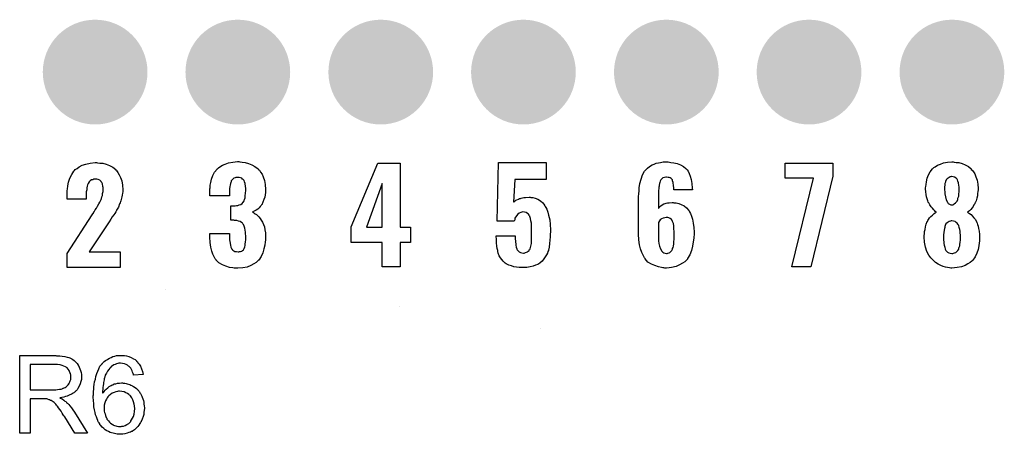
# Model space of a CAD drawing. Extents: x -0.07 to 0.95, y -0.15 to 2.1.
# Tile 10 of 16: x 0.27 to 0.68, y 0.76 to 0.94. Entities that reach past the tile are written whole.
import ezdxf

# ---------------------------------------------------------------- set-up
doc = ezdxf.new("R2010")
doc.units = 0
doc.layers.get('0').update_dxf_attribs({"linetype": 'CONTINUOUS'})
doc.layers.add('gto', color=2, linetype='CONTINUOUS')
doc.layers.add('gts', color=1, linetype='CONTINUOUS')

# ---------------------------------------------------------------- blocks, each defined once
blk = doc.blocks.new('D46')
at = {"const_width": 0.02165}
blk.add_lwpolyline([(-0.010825, 0, 1), (0.010825, 0, 1)], format="xyb", close=True, dxfattribs=at)

msp = doc.modelspace()

# ---------------------------------------------------------------- linework, layer by layer
at = {"layer": 'gto', "color": 2}
for points in [[(0.3034, 0.8759), (0.3044, 0.8758), (0.3056, 0.8757), (0.3069, 0.8753), (0.3084, 0.8748), (0.3097, 0.8741), (0.3109, 0.8731), (0.311, 0.8729), (0.3114, 0.8726), (0.3118, 0.8719), (0.3124, 0.8709), (0.3129, 0.8698), (0.3134, 0.8684), (0.3137, 0.8667), (0.3138, 0.8648), (0.3138, 0.8647), (0.3138, 0.8644), (0.3138, 0.8639), (0.3137, 0.8633), (0.3136, 0.8626), (0.3134, 0.8619), (0.313, 0.8602), (0.313, 0.8601), (0.3129, 0.8599), (0.3128, 0.8594), (0.3125, 0.8589), (0.312, 0.8576), (0.3113, 0.8563), (0.3112, 0.8562), (0.3111, 0.8559), (0.3109, 0.8556), (0.3105, 0.855), (0.3101, 0.8544), (0.3095, 0.8536), (0.3089, 0.8526), (0.3082, 0.8515), (0.2999, 0.8391), (0.3127, 0.8391), (0.3127, 0.8327), (0.2908, 0.8327), (0.2908, 0.8384), (0.3012, 0.8544), (0.3018, 0.8554), (0.3019, 0.8556), (0.3021, 0.8559), (0.3024, 0.8565), (0.3029, 0.8572), (0.3034, 0.858), (0.3039, 0.8589), (0.3043, 0.8597), (0.3047, 0.8604), (0.3048, 0.8605), (0.3049, 0.8608), (0.305, 0.8612), (0.3052, 0.8618), (0.3054, 0.8624), (0.3055, 0.8632), (0.3057, 0.864), (0.3057, 0.8649), (0.3057, 0.865), (0.3057, 0.8653), (0.3057, 0.8657), (0.3056, 0.8661), (0.3054, 0.8672), (0.3051, 0.8677), (0.3049, 0.8681), (0.3049, 0.8682), (0.3047, 0.8683), (0.3043, 0.8687), (0.3036, 0.869), (0.3031, 0.8691), (0.3026, 0.8692), (0.3023, 0.8692), (0.3019, 0.8691), (0.3014, 0.8689), (0.3009, 0.8688), (0.3004, 0.8684), (0.2999, 0.868), (0.2995, 0.8674), (0.2995, 0.8674), (0.2994, 0.8671), (0.2993, 0.8668), (0.2991, 0.8663), (0.2989, 0.8656), (0.2989, 0.8648), (0.2987, 0.8639), (0.2987, 0.8628), (0.2987, 0.8609), (0.2908, 0.8609), (0.2908, 0.8629), (0.2908, 0.863), (0.2908, 0.8632), (0.2908, 0.8635), (0.2909, 0.8639), (0.2909, 0.8644), (0.291, 0.865), (0.2911, 0.8664), (0.2914, 0.8679), (0.2919, 0.8695), (0.2927, 0.8711), (0.2936, 0.8725), (0.2938, 0.8727), (0.2941, 0.8731), (0.2949, 0.8736), (0.2958, 0.8743), (0.297, 0.8749), (0.2985, 0.8754), (0.3004, 0.8758), (0.3024, 0.876), (0.3029, 0.876), (0.3034, 0.8759)], [(0.3622, 0.8763), (0.3632, 0.8762), (0.3645, 0.8761), (0.3658, 0.8756), (0.3672, 0.8751), (0.3685, 0.8744), (0.3698, 0.8734), (0.37, 0.8732), (0.3703, 0.8729), (0.3708, 0.8721), (0.3714, 0.8712), (0.3719, 0.8701), (0.3724, 0.8686), (0.3727, 0.8669), (0.3729, 0.8649), (0.3729, 0.8647), (0.3729, 0.8643), (0.3728, 0.8636), (0.3727, 0.8627), (0.3725, 0.8617), (0.3722, 0.8607), (0.3718, 0.8596), (0.3713, 0.8586), (0.3712, 0.8586), (0.371, 0.8582), (0.3707, 0.8578), (0.3702, 0.8573), (0.3697, 0.8568), (0.369, 0.8563), (0.3682, 0.8559), (0.3674, 0.8556), (0.3675, 0.8556), (0.3676, 0.8555), (0.3679, 0.8553), (0.3682, 0.8551), (0.3686, 0.8548), (0.3691, 0.8545), (0.3696, 0.8541), (0.3701, 0.8536), (0.3706, 0.8529), (0.3711, 0.8522), (0.3716, 0.8514), (0.372, 0.8504), (0.3724, 0.8494), (0.3726, 0.8482), (0.3728, 0.8469), (0.3729, 0.8454), (0.3729, 0.8453), (0.3729, 0.8452), (0.3729, 0.8448), (0.3729, 0.8444), (0.3728, 0.8439), (0.3727, 0.8432), (0.3725, 0.8419), (0.3722, 0.8403), (0.3717, 0.8387), (0.371, 0.8372), (0.3701, 0.8357), (0.37, 0.8356), (0.3696, 0.8352), (0.369, 0.8347), (0.368, 0.8341), (0.3668, 0.8334), (0.3653, 0.8328), (0.3635, 0.8325), (0.3614, 0.8323), (0.3608, 0.8323), (0.3604, 0.8324), (0.3599, 0.8324), (0.3593, 0.8325), (0.358, 0.8327), (0.3565, 0.8332), (0.355, 0.8337), (0.3536, 0.8346), (0.3525, 0.8357), (0.3524, 0.8358), (0.352, 0.8362), (0.3516, 0.8371), (0.3511, 0.8381), (0.3506, 0.8394), (0.3502, 0.8411), (0.3499, 0.843), (0.3498, 0.8452), (0.3498, 0.8467), (0.358, 0.8467), (0.358, 0.8452), (0.358, 0.8451), (0.358, 0.8447), (0.358, 0.8441), (0.3581, 0.8434), (0.3584, 0.8418), (0.3585, 0.8411), (0.3588, 0.8405), (0.3588, 0.8404), (0.359, 0.8402), (0.3591, 0.8401), (0.3594, 0.8398), (0.3598, 0.8395), (0.3602, 0.8393), (0.3608, 0.8392), (0.3615, 0.8391), (0.3618, 0.8391), (0.3621, 0.8392), (0.3625, 0.8392), (0.363, 0.8394), (0.3634, 0.8397), (0.3638, 0.84), (0.364, 0.8405), (0.364, 0.8406), (0.3641, 0.8407), (0.3643, 0.8412), (0.3644, 0.8417), (0.3645, 0.8423), (0.3646, 0.8432), (0.3647, 0.8441), (0.3647, 0.8452), (0.3647, 0.8454), (0.3647, 0.8458), (0.3646, 0.8464), (0.3646, 0.8472), (0.3643, 0.8489), (0.364, 0.8497), (0.3637, 0.8504), (0.3636, 0.8505), (0.3635, 0.8507), (0.3633, 0.8509), (0.3629, 0.8512), (0.3624, 0.8516), (0.3617, 0.8518), (0.361, 0.852), (0.36, 0.8521), (0.36, 0.8521), (0.3598, 0.8522), (0.3585, 0.8522), (0.3585, 0.8581), (0.3603, 0.8581), (0.3608, 0.8582), (0.3614, 0.8583), (0.362, 0.8585), (0.3626, 0.8587), (0.3632, 0.8591), (0.3636, 0.8596), (0.3637, 0.8596), (0.3638, 0.8598), (0.364, 0.8602), (0.3642, 0.8607), (0.3644, 0.8614), (0.3645, 0.8623), (0.3646, 0.8633), (0.3647, 0.8645), (0.3647, 0.8646), (0.3647, 0.8649), (0.3647, 0.8654), (0.3646, 0.8661), (0.3644, 0.8674), (0.3642, 0.868), (0.364, 0.8686), (0.364, 0.8686), (0.3638, 0.8688), (0.3636, 0.869), (0.3634, 0.8692), (0.363, 0.8695), (0.3625, 0.8697), (0.362, 0.8698), (0.3613, 0.8699), (0.361, 0.8699), (0.3606, 0.8698), (0.3603, 0.8697), (0.3598, 0.8696), (0.3594, 0.8692), (0.359, 0.8689), (0.3587, 0.8684), (0.3587, 0.8683), (0.3586, 0.8681), (0.3585, 0.8678), (0.3584, 0.8673), (0.3582, 0.8667), (0.3581, 0.8661), (0.358, 0.8652), (0.358, 0.8642), (0.358, 0.8623), (0.3498, 0.8623), (0.3498, 0.8646), (0.3498, 0.8647), (0.3498, 0.8649), (0.3498, 0.8651), (0.3499, 0.8656), (0.3499, 0.8661), (0.35, 0.8666), (0.3502, 0.8678), (0.3505, 0.8692), (0.351, 0.8706), (0.3518, 0.8721), (0.3528, 0.8733), (0.353, 0.8735), (0.3534, 0.8738), (0.354, 0.8743), (0.355, 0.8749), (0.3562, 0.8754), (0.3576, 0.8759), (0.3594, 0.8762), (0.3613, 0.8764), (0.3618, 0.8764), (0.3622, 0.8763)], [(0.4285, 0.8493), (0.4328, 0.8493), (0.4328, 0.843), (0.4285, 0.843), (0.4285, 0.8329), (0.4211, 0.8329), (0.4211, 0.843), (0.4082, 0.843), (0.4082, 0.8495), (0.4193, 0.8758), (0.4285, 0.8758), (0.4285, 0.8493)], [(0.4889, 0.869), (0.4759, 0.869), (0.4754, 0.8597), (0.4756, 0.8598), (0.476, 0.8601), (0.4764, 0.8604), (0.4768, 0.8606), (0.4774, 0.8609), (0.4779, 0.8611), (0.478, 0.8611), (0.4783, 0.8612), (0.4786, 0.8613), (0.4791, 0.8614), (0.4797, 0.8615), (0.4804, 0.8616), (0.4819, 0.8617), (0.4823, 0.8617), (0.4826, 0.8616), (0.4834, 0.8615), (0.4844, 0.8613), (0.4854, 0.8609), (0.4865, 0.8602), (0.4875, 0.8593), (0.488, 0.8588), (0.4884, 0.8581), (0.4885, 0.8579), (0.4888, 0.8574), (0.4892, 0.8567), (0.4896, 0.8555), (0.4899, 0.8542), (0.4904, 0.8524), (0.4906, 0.8504), (0.4907, 0.8482), (0.4907, 0.8481), (0.4907, 0.8479), (0.4907, 0.8477), (0.4907, 0.8474), (0.4906, 0.8464), (0.4906, 0.8453), (0.4904, 0.8439), (0.4903, 0.8425), (0.4901, 0.8411), (0.4898, 0.8398), (0.4898, 0.8396), (0.4896, 0.8392), (0.4894, 0.8386), (0.489, 0.8379), (0.4885, 0.837), (0.4879, 0.8362), (0.4872, 0.8353), (0.4864, 0.8345), (0.4863, 0.8344), (0.4859, 0.8342), (0.4854, 0.8339), (0.4845, 0.8336), (0.4835, 0.8332), (0.4823, 0.8329), (0.4809, 0.8327), (0.4792, 0.8326), (0.4784, 0.8326), (0.4777, 0.8327), (0.4767, 0.8328), (0.4756, 0.8329), (0.4745, 0.8333), (0.4734, 0.8336), (0.4724, 0.8341), (0.4724, 0.8342), (0.472, 0.8344), (0.4716, 0.8348), (0.4711, 0.8353), (0.4706, 0.8359), (0.47, 0.8366), (0.4695, 0.8375), (0.4691, 0.8385), (0.4691, 0.8387), (0.4689, 0.839), (0.4689, 0.8397), (0.4687, 0.8405), (0.4685, 0.8415), (0.4684, 0.8428), (0.4683, 0.8441), (0.4682, 0.8457), (0.4761, 0.8457), (0.4761, 0.8455), (0.4761, 0.8451), (0.4761, 0.8444), (0.4762, 0.8436), (0.4764, 0.8419), (0.4765, 0.841), (0.4768, 0.8403), (0.4768, 0.8402), (0.4769, 0.84), (0.4771, 0.8398), (0.4774, 0.8394), (0.4778, 0.8391), (0.4783, 0.8389), (0.4789, 0.8387), (0.4795, 0.8386), (0.4798, 0.8386), (0.4801, 0.8387), (0.4804, 0.8388), (0.4812, 0.8391), (0.4815, 0.8394), (0.4819, 0.8397), (0.4819, 0.8398), (0.4819, 0.8399), (0.4821, 0.8401), (0.4823, 0.8404), (0.4825, 0.8414), (0.4828, 0.8425), (0.4828, 0.8426), (0.4828, 0.8429), (0.4829, 0.8433), (0.4829, 0.8439), (0.4829, 0.8446), (0.4829, 0.8455), (0.4829, 0.8466), (0.4829, 0.8479), (0.4829, 0.8479), (0.4829, 0.848), (0.4829, 0.8485), (0.4829, 0.8492), (0.4829, 0.85), (0.4828, 0.851), (0.4826, 0.8519), (0.4824, 0.8529), (0.4822, 0.8537), (0.4822, 0.8538), (0.482, 0.854), (0.4819, 0.8543), (0.4816, 0.8547), (0.4812, 0.855), (0.4807, 0.8553), (0.48, 0.8555), (0.4793, 0.8556), (0.4792, 0.8556), (0.4789, 0.8555), (0.4784, 0.8554), (0.4778, 0.8551), (0.4772, 0.8547), (0.4766, 0.854), (0.476, 0.853), (0.4759, 0.8524), (0.4757, 0.8518), (0.4686, 0.8518), (0.4692, 0.8761), (0.4889, 0.8761), (0.4889, 0.869)], [(0.5404, 0.8761), (0.5417, 0.8759), (0.5431, 0.8756), (0.5444, 0.8751), (0.5457, 0.8744), (0.5467, 0.8735), (0.5468, 0.8734), (0.5472, 0.873), (0.5476, 0.8724), (0.5481, 0.8715), (0.5485, 0.8704), (0.5489, 0.869), (0.5492, 0.8674), (0.5493, 0.8654), (0.5494, 0.8647), (0.5417, 0.8647), (0.5417, 0.8649), (0.5417, 0.8652), (0.5417, 0.8657), (0.5416, 0.8664), (0.5414, 0.8677), (0.5412, 0.8684), (0.5411, 0.8689), (0.5411, 0.8689), (0.541, 0.869), (0.5408, 0.8692), (0.5406, 0.8694), (0.5402, 0.8697), (0.5398, 0.8699), (0.5393, 0.8699), (0.5387, 0.87), (0.5384, 0.87), (0.5379, 0.8699), (0.5372, 0.8697), (0.5366, 0.8692), (0.5365, 0.869), (0.5363, 0.8689), (0.5362, 0.8686), (0.5361, 0.8683), (0.5359, 0.8678), (0.5357, 0.8673), (0.5356, 0.8666), (0.5356, 0.8665), (0.5356, 0.8663), (0.5355, 0.8659), (0.5355, 0.8653), (0.5354, 0.8645), (0.5354, 0.8636), (0.5353, 0.8626), (0.5353, 0.8614), (0.5353, 0.8571), (0.5355, 0.8572), (0.5358, 0.8577), (0.5365, 0.8583), (0.5375, 0.8589), (0.5376, 0.8589), (0.5377, 0.8589), (0.5381, 0.8591), (0.5385, 0.8592), (0.5391, 0.8594), (0.5397, 0.8594), (0.541, 0.8595), (0.5414, 0.8595), (0.5417, 0.8594), (0.5426, 0.8594), (0.5437, 0.8591), (0.5447, 0.8587), (0.5459, 0.8581), (0.547, 0.8573), (0.5479, 0.8562), (0.548, 0.856), (0.5482, 0.8556), (0.5486, 0.8549), (0.549, 0.8539), (0.5494, 0.8526), (0.5497, 0.851), (0.55, 0.8492), (0.5501, 0.8472), (0.5501, 0.8471), (0.5501, 0.8469), (0.5501, 0.8465), (0.5501, 0.846), (0.55, 0.8454), (0.5499, 0.8448), (0.5497, 0.8432), (0.5494, 0.8414), (0.549, 0.8396), (0.5483, 0.8379), (0.5474, 0.8363), (0.5473, 0.8361), (0.5469, 0.8357), (0.5462, 0.835), (0.5453, 0.8344), (0.5441, 0.8337), (0.5426, 0.833), (0.5407, 0.8326), (0.5397, 0.8325), (0.5386, 0.8324), (0.538, 0.8324), (0.5376, 0.8325), (0.5372, 0.8325), (0.5366, 0.8326), (0.5353, 0.8329), (0.5338, 0.8334), (0.5324, 0.834), (0.531, 0.8349), (0.5304, 0.8355), (0.5298, 0.8362), (0.5298, 0.8363), (0.5298, 0.8364), (0.5296, 0.8366), (0.5294, 0.8369), (0.529, 0.8377), (0.5285, 0.8389), (0.5279, 0.8404), (0.5275, 0.842), (0.5272, 0.8441), (0.5271, 0.8464), (0.5271, 0.8616), (0.5271, 0.8617), (0.5271, 0.8619), (0.5271, 0.8623), (0.5272, 0.8628), (0.5272, 0.8634), (0.5273, 0.864), (0.5274, 0.8656), (0.5277, 0.8674), (0.5282, 0.8691), (0.5288, 0.8709), (0.5296, 0.8724), (0.5296, 0.8725), (0.5297, 0.8726), (0.5301, 0.873), (0.5308, 0.8737), (0.5317, 0.8744), (0.5328, 0.875), (0.5336, 0.8753), (0.5344, 0.8757), (0.5353, 0.8759), (0.5362, 0.8761), (0.5373, 0.8763), (0.5394, 0.8763), (0.5404, 0.8761)], [(0.6075, 0.8704), (0.5984, 0.8329), (0.5905, 0.8329), (0.5995, 0.8695), (0.5878, 0.8695), (0.5878, 0.8758), (0.6075, 0.8758), (0.6075, 0.8704)], [(0.6576, 0.8762), (0.6585, 0.8761), (0.6596, 0.876), (0.6609, 0.8756), (0.6622, 0.8751), (0.6635, 0.8744), (0.6646, 0.8734), (0.6647, 0.8732), (0.6651, 0.8729), (0.6656, 0.8722), (0.6661, 0.8713), (0.6666, 0.8701), (0.6671, 0.8687), (0.6674, 0.8671), (0.6675, 0.8653), (0.6675, 0.8651), (0.6675, 0.8647), (0.6674, 0.8641), (0.6673, 0.8632), (0.6672, 0.8623), (0.667, 0.8613), (0.6667, 0.8602), (0.6663, 0.8593), (0.6662, 0.8592), (0.6661, 0.8589), (0.6658, 0.8585), (0.6655, 0.8579), (0.6651, 0.8573), (0.6645, 0.8566), (0.6639, 0.8561), (0.6631, 0.8555), (0.6632, 0.8554), (0.6636, 0.8552), (0.664, 0.855), (0.6646, 0.8545), (0.6651, 0.854), (0.6658, 0.8532), (0.6664, 0.8525), (0.6669, 0.8515), (0.667, 0.8514), (0.6671, 0.851), (0.6673, 0.8504), (0.6676, 0.8497), (0.6677, 0.8487), (0.668, 0.8476), (0.6681, 0.8463), (0.6681, 0.845), (0.6681, 0.8449), (0.6681, 0.8447), (0.6681, 0.8444), (0.6681, 0.844), (0.6681, 0.8435), (0.668, 0.8429), (0.6678, 0.8416), (0.6675, 0.8401), (0.667, 0.8385), (0.6663, 0.837), (0.6654, 0.8357), (0.6652, 0.8355), (0.6649, 0.8352), (0.6642, 0.8347), (0.6633, 0.8341), (0.6621, 0.8334), (0.6606, 0.8329), (0.6588, 0.8326), (0.6567, 0.8324), (0.6562, 0.8324), (0.6557, 0.8325), (0.6549, 0.8326), (0.6541, 0.8328), (0.6531, 0.8331), (0.6521, 0.8335), (0.651, 0.834), (0.6499, 0.8347), (0.6489, 0.8356), (0.6479, 0.8366), (0.6471, 0.8378), (0.6463, 0.8393), (0.6457, 0.8411), (0.6454, 0.8431), (0.6452, 0.8453), (0.6452, 0.8454), (0.6452, 0.8455), (0.6452, 0.8459), (0.6453, 0.8466), (0.6454, 0.8475), (0.6456, 0.8484), (0.6457, 0.8495), (0.6461, 0.8506), (0.6465, 0.8516), (0.6466, 0.8517), (0.6467, 0.852), (0.647, 0.8525), (0.6474, 0.8531), (0.648, 0.8537), (0.6486, 0.8543), (0.6493, 0.855), (0.6502, 0.8555), (0.6502, 0.8556), (0.6499, 0.8557), (0.6496, 0.8561), (0.6492, 0.8565), (0.6487, 0.8571), (0.6481, 0.8577), (0.6476, 0.8585), (0.6471, 0.8593), (0.647, 0.8594), (0.6469, 0.8597), (0.6467, 0.8602), (0.6465, 0.861), (0.6462, 0.8618), (0.646, 0.8628), (0.6459, 0.8639), (0.6458, 0.8651), (0.6458, 0.8652), (0.6458, 0.8654), (0.6458, 0.8656), (0.6459, 0.8661), (0.646, 0.867), (0.6462, 0.8681), (0.6465, 0.8695), (0.647, 0.8709), (0.6477, 0.8722), (0.6487, 0.8734), (0.6488, 0.8736), (0.6492, 0.8739), (0.6498, 0.8743), (0.6507, 0.8749), (0.6519, 0.8754), (0.6532, 0.8759), (0.6549, 0.8762), (0.6567, 0.8763), (0.6572, 0.8763), (0.6576, 0.8762)], [(0.4211, 0.8674), (0.4146, 0.8493), (0.4211, 0.8493), (0.4211, 0.8674)], [(0.6567, 0.8702), (0.6565, 0.8702), (0.6562, 0.8701), (0.6558, 0.8701), (0.6555, 0.8699), (0.6551, 0.8696), (0.6547, 0.8693), (0.6543, 0.8688), (0.6543, 0.8687), (0.6542, 0.8686), (0.6541, 0.8682), (0.654, 0.8679), (0.6538, 0.8673), (0.6537, 0.8667), (0.6536, 0.866), (0.6536, 0.8651), (0.6536, 0.8651), (0.6536, 0.8649), (0.6536, 0.8646), (0.6537, 0.8641), (0.6537, 0.8631), (0.654, 0.8619), (0.6543, 0.8606), (0.6549, 0.8596), (0.6552, 0.8591), (0.6557, 0.8588), (0.6562, 0.8586), (0.6567, 0.8586), (0.6569, 0.8586), (0.6572, 0.8586), (0.6576, 0.8589), (0.6582, 0.8594), (0.6585, 0.8597), (0.6588, 0.8601), (0.6591, 0.8607), (0.6592, 0.8613), (0.6595, 0.8621), (0.6596, 0.863), (0.6597, 0.864), (0.6597, 0.8651), (0.6597, 0.8652), (0.6597, 0.8656), (0.6597, 0.866), (0.6596, 0.8665), (0.6594, 0.8676), (0.6592, 0.8683), (0.659, 0.8688), (0.659, 0.8689), (0.6588, 0.8691), (0.6584, 0.8696), (0.6577, 0.87), (0.6572, 0.8701), (0.6567, 0.8702)], [(0.4754, 0.8597), (0.4754, 0.8597), (0.4754, 0.8596), (0.4754, 0.8597)], [(0.5392, 0.8533), (0.5385, 0.8533), (0.538, 0.8532), (0.5373, 0.853), (0.5366, 0.8527), (0.5364, 0.8526), (0.5361, 0.8523), (0.5357, 0.8519), (0.5353, 0.8513), (0.5353, 0.8445), (0.5353, 0.8444), (0.5353, 0.8443), (0.5353, 0.8439), (0.5354, 0.8436), (0.5355, 0.8426), (0.5357, 0.8415), (0.5362, 0.8404), (0.5367, 0.8394), (0.5371, 0.839), (0.5376, 0.8387), (0.5381, 0.8385), (0.5387, 0.8384), (0.539, 0.8384), (0.5392, 0.8385), (0.5397, 0.8387), (0.5401, 0.8389), (0.5405, 0.8392), (0.5408, 0.8396), (0.5412, 0.8402), (0.5412, 0.8403), (0.5412, 0.8405), (0.5414, 0.8409), (0.5415, 0.8415), (0.5417, 0.8424), (0.5417, 0.8433), (0.5418, 0.8444), (0.5418, 0.8458), (0.5418, 0.8459), (0.5418, 0.8462), (0.5418, 0.8467), (0.5418, 0.8474), (0.5417, 0.8487), (0.5417, 0.8494), (0.5417, 0.8499), (0.5417, 0.85), (0.5417, 0.8502), (0.5416, 0.8504), (0.5415, 0.8508), (0.5412, 0.8516), (0.5408, 0.8524), (0.5408, 0.8524), (0.5407, 0.8525), (0.5402, 0.8529), (0.5396, 0.8531), (0.5392, 0.8533)], [(0.6567, 0.8519), (0.6564, 0.8519), (0.6561, 0.8518), (0.6556, 0.8517), (0.6552, 0.8514), (0.6547, 0.8511), (0.6542, 0.8507), (0.6539, 0.85), (0.6539, 0.8499), (0.6538, 0.8497), (0.6537, 0.8492), (0.6536, 0.8487), (0.6535, 0.848), (0.6533, 0.8471), (0.6532, 0.8462), (0.6532, 0.845), (0.6532, 0.8449), (0.6532, 0.8445), (0.6532, 0.844), (0.6533, 0.8433), (0.6534, 0.8426), (0.6535, 0.8418), (0.6537, 0.841), (0.6539, 0.8402), (0.6539, 0.8402), (0.6541, 0.84), (0.6542, 0.8397), (0.6546, 0.8393), (0.6549, 0.839), (0.6554, 0.8387), (0.656, 0.8385), (0.6567, 0.8384), (0.6571, 0.8384), (0.6574, 0.8385), (0.6578, 0.8387), (0.6583, 0.8388), (0.6587, 0.8392), (0.6591, 0.8397), (0.6595, 0.8402), (0.6595, 0.8403), (0.6596, 0.8406), (0.6597, 0.841), (0.6599, 0.8416), (0.66, 0.8422), (0.6601, 0.8431), (0.6602, 0.844), (0.6602, 0.845), (0.6602, 0.8452), (0.6602, 0.8455), (0.6602, 0.8461), (0.6601, 0.8468), (0.6601, 0.8476), (0.6599, 0.8484), (0.6597, 0.8492), (0.6595, 0.85), (0.6595, 0.8501), (0.6593, 0.8503), (0.6591, 0.8506), (0.6589, 0.851), (0.6585, 0.8513), (0.658, 0.8516), (0.6574, 0.8518), (0.6567, 0.8519)], [(0.3314, 0.8235), (0.3314, 0.8235), (0.3314, 0.8235), (0.3314, 0.8235)], [(0.4282, 0.8166), (0.4282, 0.8166), (0.4282, 0.8166), (0.4282, 0.8166)], [(0.4867, 0.8075), (0.4867, 0.8075), (0.4867, 0.8075), (0.4867, 0.8075)], [(0.2864, 0.7961), (0.2868, 0.7961), (0.2878, 0.7961), (0.2888, 0.796), (0.2899, 0.7958), (0.2909, 0.7956), (0.2915, 0.7955), (0.2919, 0.7953), (0.2919, 0.7953), (0.292, 0.7953), (0.2922, 0.7951), (0.2927, 0.7949), (0.2932, 0.7946), (0.2937, 0.7942), (0.2943, 0.7937), (0.2949, 0.793), (0.2954, 0.7923), (0.2954, 0.7922), (0.2955, 0.7922), (0.2957, 0.7919), (0.2958, 0.7914), (0.2961, 0.7908), (0.2964, 0.7901), (0.2966, 0.7893), (0.2967, 0.7884), (0.2968, 0.7875), (0.2968, 0.7874), (0.2968, 0.7873), (0.2968, 0.7871), (0.2967, 0.7869), (0.2967, 0.7866), (0.2967, 0.7863), (0.2965, 0.7855), (0.2962, 0.7846), (0.2958, 0.7836), (0.2953, 0.7826), (0.2949, 0.7821), (0.2946, 0.7817), (0.2945, 0.7816), (0.2945, 0.7816), (0.2943, 0.7815), (0.2941, 0.7813), (0.2939, 0.7811), (0.2936, 0.7809), (0.2933, 0.7807), (0.2929, 0.7804), (0.2924, 0.7802), (0.2919, 0.78), (0.2914, 0.7797), (0.2908, 0.7795), (0.2901, 0.7793), (0.2894, 0.7791), (0.2886, 0.7789), (0.2878, 0.7788), (0.2879, 0.7787), (0.288, 0.7786), (0.2883, 0.7785), (0.2887, 0.7783), (0.2895, 0.7778), (0.2899, 0.7774), (0.2903, 0.7772), (0.2904, 0.7771), (0.2906, 0.7768), (0.291, 0.7765), (0.2915, 0.776), (0.292, 0.7754), (0.2926, 0.7747), (0.2932, 0.7738), (0.2938, 0.7729), (0.2993, 0.7642), (0.294, 0.7642), (0.2898, 0.7709), (0.2898, 0.7709), (0.2897, 0.771), (0.2897, 0.7712), (0.2895, 0.7713), (0.2892, 0.7718), (0.2888, 0.7725), (0.2883, 0.7732), (0.2878, 0.7739), (0.2873, 0.7746), (0.2868, 0.7753), (0.2867, 0.7753), (0.2866, 0.7755), (0.2864, 0.7758), (0.2861, 0.7761), (0.2854, 0.7768), (0.285, 0.7771), (0.2846, 0.7774), (0.2846, 0.7774), (0.2845, 0.7775), (0.2843, 0.7776), (0.284, 0.7777), (0.2837, 0.7779), (0.2834, 0.778), (0.2827, 0.7782), (0.2826, 0.7782), (0.2825, 0.7783), (0.2824, 0.7783), (0.2821, 0.7783), (0.2818, 0.7784), (0.2814, 0.7784), (0.2809, 0.7784), (0.2755, 0.7784), (0.2755, 0.7642), (0.2712, 0.7642), (0.2712, 0.7962), (0.2861, 0.7962), (0.2864, 0.7961)], [(0.3138, 0.7963), (0.3141, 0.7963), (0.3145, 0.7962), (0.3153, 0.7961), (0.3163, 0.7958), (0.3173, 0.7955), (0.3183, 0.7949), (0.3189, 0.7946), (0.3193, 0.7942), (0.3194, 0.7942), (0.3194, 0.7941), (0.3195, 0.794), (0.3197, 0.7938), (0.3199, 0.7936), (0.3201, 0.7933), (0.3206, 0.7927), (0.3211, 0.7918), (0.3216, 0.7908), (0.322, 0.7897), (0.3223, 0.7884), (0.3183, 0.7881), (0.3183, 0.7881), (0.3183, 0.7882), (0.3183, 0.7884), (0.3181, 0.7888), (0.3179, 0.7894), (0.3177, 0.7899), (0.3175, 0.7905), (0.3171, 0.791), (0.3168, 0.7914), (0.3167, 0.7915), (0.3165, 0.7917), (0.3162, 0.7919), (0.3158, 0.7923), (0.3152, 0.7925), (0.3145, 0.7928), (0.3137, 0.793), (0.3129, 0.7931), (0.3126, 0.7931), (0.3122, 0.7931), (0.3118, 0.793), (0.3112, 0.7928), (0.3107, 0.7926), (0.3101, 0.7924), (0.3096, 0.792), (0.3095, 0.792), (0.3092, 0.7918), (0.3089, 0.7915), (0.3085, 0.791), (0.308, 0.7905), (0.3075, 0.7898), (0.3071, 0.789), (0.3066, 0.7881), (0.3066, 0.788), (0.3066, 0.7879), (0.3065, 0.7878), (0.3064, 0.7876), (0.3064, 0.7873), (0.3063, 0.787), (0.3062, 0.7866), (0.3061, 0.7862), (0.306, 0.7857), (0.3059, 0.7851), (0.3058, 0.7845), (0.3057, 0.7839), (0.3056, 0.7831), (0.3056, 0.7824), (0.3055, 0.7815), (0.3055, 0.7807), (0.3056, 0.7808), (0.3058, 0.781), (0.3061, 0.7814), (0.3065, 0.7819), (0.307, 0.7824), (0.3076, 0.7829), (0.3082, 0.7834), (0.309, 0.7839), (0.309, 0.7839), (0.3091, 0.7839), (0.3093, 0.7841), (0.3098, 0.7842), (0.3103, 0.7845), (0.311, 0.7846), (0.3117, 0.7848), (0.3125, 0.7849), (0.3133, 0.785), (0.3137, 0.785), (0.314, 0.7849), (0.3143, 0.7849), (0.3147, 0.7848), (0.3152, 0.7847), (0.3156, 0.7846), (0.3167, 0.7843), (0.3172, 0.784), (0.3178, 0.7837), (0.3183, 0.7834), (0.3189, 0.783), (0.3195, 0.7826), (0.32, 0.7821), (0.3201, 0.782), (0.3201, 0.7819), (0.3203, 0.7818), (0.3204, 0.7815), (0.3207, 0.7812), (0.3209, 0.7809), (0.3211, 0.7805), (0.3214, 0.78), (0.3217, 0.7795), (0.3219, 0.779), (0.3221, 0.7783), (0.3224, 0.7777), (0.3225, 0.777), (0.3226, 0.7762), (0.3227, 0.7754), (0.3228, 0.7746), (0.3228, 0.7745), (0.3228, 0.7744), (0.3228, 0.7743), (0.3228, 0.7741), (0.3227, 0.7738), (0.3227, 0.7735), (0.3226, 0.7728), (0.3225, 0.7719), (0.3222, 0.771), (0.3219, 0.77), (0.3214, 0.769), (0.3214, 0.7689), (0.3214, 0.7689), (0.3213, 0.7688), (0.3212, 0.7686), (0.3209, 0.7681), (0.3205, 0.7675), (0.32, 0.7669), (0.3194, 0.7662), (0.3187, 0.7656), (0.3179, 0.765), (0.3178, 0.765), (0.3178, 0.765), (0.3177, 0.7649), (0.3175, 0.7648), (0.317, 0.7646), (0.3164, 0.7644), (0.3156, 0.7641), (0.3147, 0.7639), (0.3138, 0.7637), (0.3127, 0.7637), (0.3125, 0.7637), (0.3122, 0.7637), (0.3119, 0.7637), (0.3115, 0.7638), (0.311, 0.7639), (0.3104, 0.764), (0.3099, 0.7641), (0.3092, 0.7643), (0.3086, 0.7645), (0.3079, 0.7648), (0.3073, 0.7652), (0.3066, 0.7656), (0.306, 0.7661), (0.3053, 0.7666), (0.3047, 0.7673), (0.3047, 0.7673), (0.3046, 0.7675), (0.3044, 0.7676), (0.3043, 0.768), (0.304, 0.7684), (0.3037, 0.7688), (0.3035, 0.7694), (0.3032, 0.7701), (0.3029, 0.7709), (0.3026, 0.7718), (0.3024, 0.7727), (0.3021, 0.7738), (0.3019, 0.775), (0.3018, 0.7763), (0.3017, 0.7777), (0.3016, 0.7791), (0.3016, 0.7792), (0.3016, 0.7792), (0.3016, 0.7794), (0.3016, 0.7796), (0.3017, 0.78), (0.3017, 0.7807), (0.3017, 0.7814), (0.3018, 0.7823), (0.3019, 0.7833), (0.302, 0.7843), (0.3022, 0.7854), (0.3025, 0.7865), (0.3027, 0.7876), (0.3031, 0.7888), (0.3035, 0.7898), (0.3039, 0.7908), (0.3044, 0.7918), (0.305, 0.7926), (0.3051, 0.7927), (0.3052, 0.7928), (0.3054, 0.793), (0.3056, 0.7932), (0.3059, 0.7935), (0.3062, 0.7938), (0.3067, 0.7942), (0.3072, 0.7945), (0.3077, 0.7948), (0.3083, 0.7952), (0.309, 0.7955), (0.3097, 0.7958), (0.3105, 0.796), (0.3113, 0.7962), (0.3122, 0.7963), (0.3131, 0.7963), (0.3135, 0.7963), (0.3138, 0.7963)], [(0.2855, 0.7926), (0.2755, 0.7926), (0.2755, 0.7821), (0.285, 0.7821), (0.2855, 0.7821), (0.2862, 0.7821), (0.2869, 0.7822), (0.2877, 0.7823), (0.2884, 0.7824), (0.2891, 0.7826), (0.2891, 0.7827), (0.2893, 0.7827), (0.2896, 0.7829), (0.29, 0.7831), (0.2904, 0.7833), (0.2908, 0.7837), (0.2912, 0.7841), (0.2915, 0.7846), (0.2916, 0.7846), (0.2917, 0.7848), (0.2918, 0.7851), (0.292, 0.7854), (0.2921, 0.7858), (0.2923, 0.7863), (0.2924, 0.7869), (0.2924, 0.7874), (0.2924, 0.7875), (0.2924, 0.7875), (0.2924, 0.7878), (0.2923, 0.7882), (0.2922, 0.7888), (0.292, 0.7893), (0.2917, 0.79), (0.2913, 0.7906), (0.2908, 0.7912), (0.2907, 0.7912), (0.2904, 0.7914), (0.2901, 0.7916), (0.2895, 0.7919), (0.2888, 0.7922), (0.2879, 0.7924), (0.2868, 0.7926), (0.2855, 0.7926)], [(0.3125, 0.7815), (0.3122, 0.7815), (0.3121, 0.7815), (0.3116, 0.7814), (0.311, 0.7813), (0.3103, 0.781), (0.3095, 0.7807), (0.3087, 0.7802), (0.308, 0.7796), (0.3079, 0.7795), (0.3077, 0.7792), (0.3074, 0.7788), (0.3071, 0.7782), (0.3067, 0.7775), (0.3064, 0.7767), (0.3062, 0.7757), (0.3061, 0.7746), (0.3061, 0.7745), (0.3061, 0.7742), (0.3062, 0.7738), (0.3062, 0.7733), (0.3063, 0.7727), (0.3065, 0.7721), (0.3067, 0.7714), (0.307, 0.7707), (0.307, 0.7706), (0.3072, 0.7704), (0.3073, 0.77), (0.3076, 0.7696), (0.3079, 0.7692), (0.3084, 0.7687), (0.3088, 0.7683), (0.3094, 0.7679), (0.3095, 0.7678), (0.3097, 0.7677), (0.31, 0.7675), (0.3104, 0.7674), (0.3109, 0.7672), (0.3114, 0.767), (0.312, 0.7669), (0.3127, 0.7669), (0.3129, 0.7669), (0.3131, 0.7669), (0.3135, 0.767), (0.3141, 0.7671), (0.3148, 0.7674), (0.3155, 0.7677), (0.3163, 0.7682), (0.3166, 0.7685), (0.317, 0.7689), (0.317, 0.7689), (0.3171, 0.769), (0.3172, 0.7693), (0.3175, 0.7697), (0.3179, 0.7703), (0.3182, 0.7711), (0.3185, 0.772), (0.3187, 0.7731), (0.3188, 0.7743), (0.3188, 0.7744), (0.3188, 0.7745), (0.3188, 0.7747), (0.3187, 0.7749), (0.3187, 0.7752), (0.3187, 0.7755), (0.3185, 0.7762), (0.3183, 0.7771), (0.318, 0.7779), (0.3176, 0.7788), (0.317, 0.7796), (0.3169, 0.7797), (0.3166, 0.7799), (0.3163, 0.7802), (0.3158, 0.7805), (0.3151, 0.7809), (0.3144, 0.7812), (0.3135, 0.7814), (0.3125, 0.7815)]]:
    msp.add_lwpolyline(points, dxfattribs=at)

# ---------------------------------------------------------------- block references
at = {"layer": 'gts'}
for p in [(0.3024, 0.9134), (0.3614, 0.9134), (0.4205, 0.9134), (0.4795, 0.9134), (0.5386, 0.9134), (0.5976, 0.9134), (0.6567, 0.9134)]:
    msp.add_blockref('D46', p, dxfattribs=at)

doc.saveas('drawing.dxf')
